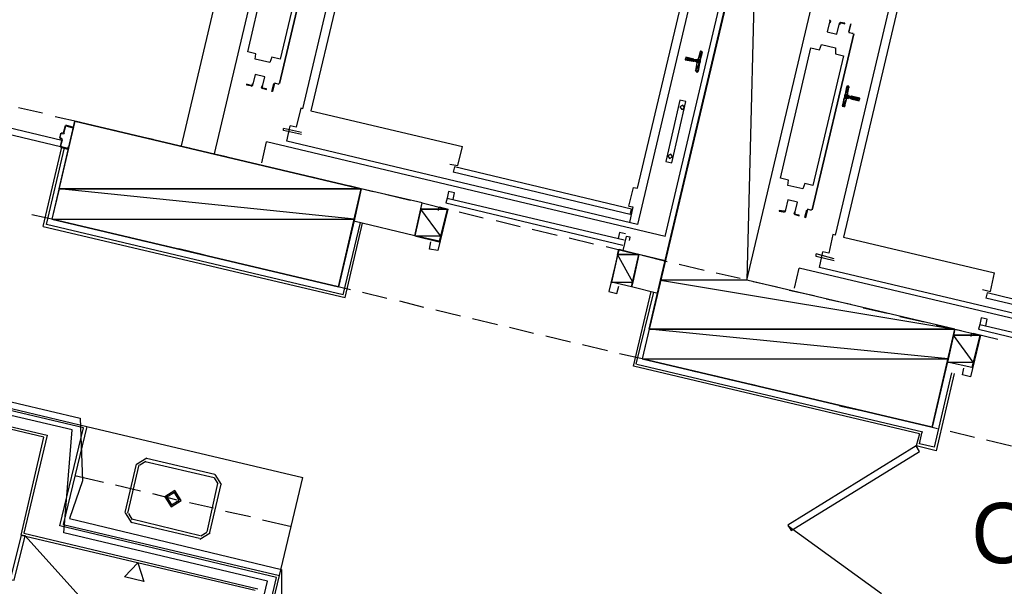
# Model space of a CAD drawing. Header units: feet. Extents: x -79 to 198, y -22 to 181.
# Tile 156 of 256: x 57 to 77, y 107 to 118. Entities that reach past the tile are written whole.
import ezdxf
from ezdxf.enums import TextEntityAlignment as Align

# ---------------------------------------------------------------- set-up
doc = ezdxf.new("R2010")
doc.units = ezdxf.units.FT
for name, color, linetype in [('A-AREA-COMUN', 252, 'CONTINUOUS'), ('A-AREA-UNIDAD', 30, 'CONTINUOUS'), ('A-LINEA', 7, 'CONTINUOUS'), ('A-LINEA-FINA', 9, 'CONTINUOUS'), ('A-MURO-CONCRETO', 8, 'CONTINUOUS'), ('A-NOMBRE-ESPACIO', 2, 'CONTINUOUS')]:
    doc.layers.add(name, color=color, linetype=linetype)

msp = doc.modelspace()

# ---------------------------------------------------------------- linework, layer by layer
at = {"layer": 'A-AREA-COMUN'}
msp.add_lwpolyline([(42.912, 113.4933), (58.32, 109.8489), (58.368, 108.6044), (58.112, 107.8578), (62.32, 106.8444), (62.32, 105.8844)], dxfattribs=at)
at = {"layer": 'A-AREA-UNIDAD'}
msp.add_lwpolyline([(61.408, 103.9289), (62.048, 106.6133), (58, 107.5733), (58.16, 109.6178), (42.8, 113.2089)], dxfattribs=at)
at = {"layer": 'A-LINEA'}
for p, q in [((60.3333, 115.2578), (62.2533, 123.3644)), ((62.9067, 123.2178), (60.9867, 115.0978)), ((62.7467, 115.9911), (64.08, 121.6311)), ((64.24, 121.5911), (62.9067, 115.9511)), ((71.0933, 120.8711), (69.4, 113.6978)), ((62.28, 116.4978), (63.1067, 119.9911)), ((63.1067, 119.9911), (62.28, 116.4978)), ((69.4, 114.4178), (70.7333, 120.0578)), ((69.9467, 113.4578), (71.28, 119.0978)), ((73.3333, 113.4844), (74.6667, 119.1244)), ((74.8267, 119.0844), (73.4933, 113.4444)), ((72.8667, 113.9911), (73.6933, 117.4844)), ((73.6933, 117.4844), (72.8667, 113.9911)), ((73.68, 117.4844), (73.6, 117.5111)), ((73.6, 117.5111), (73.68, 117.4978)), ((73.68, 117.4844), (73.68, 117.4844)), ((70.64, 117.1244), (70.6, 116.9778)), ((70.6779, 117.1239), (70.6542, 117.1104)), ((70.52, 116.9778), (70.52, 116.9778)), ((70.5333, 116.9778), (70.5333, 116.9778)), ((70.5733, 116.9644), (70.5333, 116.9644)), ((70.5733, 116.9111), (70.5467, 116.7511)), ((70.5603, 116.7477), (70.5754, 116.725)), ((62.1867, 116.5111), (62.2667, 116.4844)), ((62.1867, 116.4978), (62.1867, 116.4978)), ((62.2667, 116.4978), (62.2667, 116.4978)), ((62.2667, 116.4978), (62.2667, 116.4978)), ((73.6131, 116.4079), (73.5979, 116.4306)), ((73.5733, 116.2711), (73.6, 116.4178)), ((73.64, 116.2311), (73.6, 116.2444)), ((73.4954, 116.0316), (73.5191, 116.0452)), ((73.52, 116.0578), (73.56, 116.2044)), ((73.5867, 116.2178), (73.6267, 116.2044)), ((73.6267, 116.1911), (73.6267, 116.1911)), ((73.64, 116.1911), (73.64, 116.1911)), ((57.0933, 116.0178), (57.5733, 115.9111)), ((57.8267, 115.8444), (58.3067, 115.7378)), ((62.9067, 115.9511), (65.92, 115.2444)), ((58.0267, 115.6578), (57.9867, 115.5111)), ((58.1733, 115.6311), (58.04, 115.6711)), ((58.04, 115.6578), (58.04, 115.6578)), ((58.5467, 115.6711), (59.04, 115.5644)), ((62.4267, 115.3511), (62.4933, 115.6578)), ((57.9867, 115.5244), (57.9867, 115.5244)), ((57.9887, 115.4983), (58.0128, 115.5132)), ((58.1733, 115.6178), (58.1733, 115.6178)), ((59.28, 115.4978), (59.7733, 115.3911)), ((62.72, 115.5244), (62.36, 115.6044)), ((57.92, 115.4044), (57.9467, 115.4044)), ((57.9467, 115.3911), (57.9467, 115.3911)), ((57.9728, 115.3798), (57.9579, 115.4039)), ((60.0133, 115.3244), (60.4933, 115.2178)), ((61.9333, 114.9244), (62.0267, 115.3378)), ((69.9467, 113.4578), (62.0267, 115.3378)), ((69.4, 113.6978), (62.4267, 115.3511)), ((57.5867, 113.6578), (57.96, 115.2311)), ((57.9333, 115.2311), (58.08, 115.1911)), ((58.08, 115.2044), (58.08, 115.2044)), ((60.7467, 115.1511), (61.2267, 115.0444)), ((61.4667, 114.9778), (61.96, 114.8711)), ((62.2, 114.8178), (62.6933, 114.6978)), ((65.76, 114.8444), (65.7333, 114.7378)), ((69.2533, 113.8978), (65.7333, 114.7378)), ((69.28, 114.0044), (65.76, 114.8444)), ((62.9333, 114.6444), (63.4133, 114.5244)), ((63.6667, 114.4711), (64.1467, 114.3511)), ((65.12, 114.1244), (63.9067, 114.4044)), ((64.3867, 114.2978), (64.88, 114.1778)), ((65.7333, 114.1911), (65.76, 114.3244)), ((64.9733, 113.4711), (65.12, 114.1244)), ((65.12, 114.1244), (65.6133, 114.0044)), ((65.12, 114.1244), (65.6133, 114.0044)), ((65.5867, 114.1244), (69.1067, 113.2844)), ((65.6133, 114.2178), (69.1333, 113.3911)), ((57.36, 113.8978), (57.8533, 113.7911)), ((65.6133, 114.0044), (65.4533, 113.3511)), ((65.8533, 113.9511), (66.3333, 113.8311)), ((69.2267, 114.0578), (69.3067, 114.0444)), ((69.3067, 114.0444), (69.24, 113.7378)), ((69.2533, 113.8978), (69.28, 114.0044)), ((72.8533, 113.9778), (72.7733, 114.0044)), ((72.7733, 114.0044), (72.8533, 113.9911)), ((72.8533, 113.9911), (72.8533, 113.9911)), ((58.0933, 113.7244), (58.5733, 113.6178)), ((63.5467, 112.2978), (63.8933, 113.7378)), ((64.9733, 113.4711), (63.76, 113.7644)), ((66.5867, 113.7778), (67.0667, 113.6578)), ((58.8267, 113.5511), (59.3067, 113.4444)), ((67.3067, 113.6044), (67.8, 113.4844)), ((58.3867, 109.6578), (42.6933, 113.3644)), ((42.76, 113.4044), (58.4533, 109.6844)), ((59.5467, 113.3778), (60.04, 113.2711)), ((64.9733, 113.4711), (65.4533, 113.3511)), ((68.04, 113.4311), (68.52, 113.3111)), ((73.4933, 113.4444), (76.4933, 112.7378)), ((60.28, 113.2178), (60.7733, 113.0978)), ((68.7733, 113.2578), (69.2533, 113.1378)), ((69.0267, 113.2044), (68.88, 112.5511)), ((69.4267, 113.0978), (69.0267, 113.1911)), ((69.28, 112.4578), (69.4267, 113.0978)), ((69.9467, 112.9778), (69.4267, 113.0978)), ((73.3067, 113.0178), (72.9467, 113.1111)), ((73.0133, 112.8444), (73.08, 113.1511)), ((61.0133, 113.0444), (61.4933, 112.9244)), ((69.4933, 113.0844), (69.9867, 112.9644)), ((70.2267, 112.9111), (70.72, 112.7911)), ((61.7467, 112.8711), (62.2267, 112.7511)), ((70.96, 112.7378), (71.44, 112.6311)), ((72.52, 112.4311), (72.6133, 112.8311)), ((80.5333, 110.9644), (72.6133, 112.8311)), ((79.9867, 111.1911), (73.0133, 112.8444)), ((62.4667, 112.6978), (62.96, 112.5778)), ((63.2, 112.5244), (63.6933, 112.4044)), ((69.28, 112.4578), (68.88, 112.5511)), ((71.6933, 112.5644), (72.1733, 112.4578)), ((63.9333, 112.3511), (64.4133, 112.2311)), ((69.8, 112.3244), (69.28, 112.4578)), ((69.32, 110.8844), (69.6667, 112.3644)), ((69.3733, 110.9244), (69.72, 112.3511)), ((72.4133, 112.3911), (72.9067, 112.2844)), ((76.3467, 112.3378), (76.32, 112.2311)), ((79.8667, 111.4978), (76.3467, 112.3378)), ((64.6667, 112.1778), (65.1467, 112.0578)), ((73.1467, 112.2178), (73.64, 112.1111)), ((79.84, 111.4044), (76.32, 112.2311)), ((65.3867, 112.0044), (65.88, 111.8844)), ((73.88, 112.0444), (74.36, 111.9378)), ((66.12, 111.8311), (66.6133, 111.7111)), ((74.6133, 111.8711), (75.0933, 111.7644)), ((76.32, 111.6844), (76.3467, 111.8178)), ((66.8533, 111.6578), (67.3333, 111.5378)), ((75.3333, 111.6978), (75.8267, 111.5911)), ((76.0667, 111.5378), (76.56, 111.4178)), ((76.1733, 111.6178), (79.6933, 110.7778)), ((76.2, 111.7111), (79.72, 110.8844)), ((67.5733, 111.4844), (68.0667, 111.3644)), ((76.2, 111.4978), (76.04, 110.8578)), ((68.3067, 111.3111), (68.8, 111.1911)), ((69.04, 111.1378), (69.52, 111.0311)), ((51.4533, 110.9778), (57.6667, 109.5111)), ((69.7733, 110.9644), (70.2533, 110.8578)), ((57.6, 109.4711), (51.4933, 110.9111)), ((75, 109.5378), (69.32, 110.8844)), ((69.3867, 110.9244), (75.0667, 109.5778)), ((70.4933, 110.7911), (70.9867, 110.6844)), ((75.64, 110.7511), (75.2933, 109.2711)), ((71.2267, 110.6178), (71.72, 110.5111)), ((75.6933, 110.7378), (75.3333, 109.2044)), ((71.96, 110.4444), (72.44, 110.3378)), ((72.6933, 110.2711), (73.1733, 110.1644)), ((73.4133, 110.0978), (73.9067, 109.9911)), ((74.1467, 109.9378), (74.64, 109.8178)), ((57.92, 107.7111), (58.3867, 109.6578)), ((58.4533, 109.6844), (57.9867, 107.7378)), ((58.4533, 109.6844), (62.7467, 108.6711)), ((74.88, 109.7644), (75.36, 109.6444)), ((75.6133, 109.5911), (76.0933, 109.4711)), ((57.1467, 107.5244), (57.6, 109.4711)), ((57.6667, 109.5111), (57.2, 107.5644)), ((75, 109.5378), (74.9333, 109.2978)), ((76.3333, 109.4178), (76.8267, 109.2978)), ((75.3333, 109.2044), (74.9333, 109.2978)), ((59.645, 109.0533), (59.4445, 108.9295)), ((59.6297, 108.9884), (59.5094, 108.9141)), ((59.6133, 108.9911), (60.9867, 108.6711)), ((59.64, 109.0578), (61, 108.7378)), ((59.2133, 107.9778), (59.44, 108.9378)), ((59.2667, 107.9644), (59.4933, 108.9244)), ((58.2133, 108.7111), (58.7867, 108.5778)), ((61.064, 108.5481), (60.9897, 108.6684)), ((61.1289, 108.5327), (61.005, 108.7333)), ((62.28, 106.7244), (62.7467, 108.6711)), ((59.0267, 108.5244), (59.52, 108.4044)), ((61.0533, 108.5511), (60.84, 107.5911)), ((61.12, 108.5378), (60.8933, 107.5778)), ((59.76, 108.3511), (60.24, 108.2311)), ((60.4933, 108.1778), (60.9733, 108.0711)), ((59.2178, 107.9695), (59.3416, 107.7689)), ((59.2827, 107.9541), (59.357, 107.8338)), ((60.7067, 107.5111), (59.3467, 107.8444)), ((61.2133, 108.0044), (61.7067, 107.8978)), ((61.9467, 107.8311), (62.52, 107.6978)), ((62.2267, 106.6844), (57.92, 107.7111)), ((57.9867, 107.7378), (62.28, 106.7244)), ((60.6933, 107.4578), (59.3333, 107.7778)), ((72.3908, 107.7095), (74.2478, 106.3652)), ((57.1467, 107.5244), (61.8, 106.4311)), ((57.1733, 107.4711), (57.1733, 107.4711)), ((57.2, 107.5644), (61.8533, 106.4578)), ((57.2267, 107.5111), (59.0533, 105.4978)), ((60.7016, 107.4489), (60.9022, 107.5727)), ((60.717, 107.5138), (60.8373, 107.5881)), ((61.3467, 103.0044), (62.2267, 106.6844)), ((61.4133, 103.0444), (62.28, 106.7244))]:
    msp.add_line(p, q, dxfattribs=at)
for points in [[(77.6267, 119.7244), (78.0933, 121.6711), (72.3333, 123.0311), (69.4933, 111.0311), (75.2533, 109.6711), (75.7067, 111.6178), (71.5733, 112.5911), (73.4933, 120.7111), (77.6267, 119.7244)], [(61.6533, 117.1244), (62.2533, 119.6978), (62.4267, 119.6578), (62.4667, 119.7644), (62.7467, 119.6978), (62.7467, 119.5911), (62.9067, 119.5511), (62.2933, 116.9778), (62.1333, 117.0178), (62.0933, 116.9111), (61.8, 116.9778), (61.8133, 117.0844), (61.6533, 117.1244)], [(73.2131, 117.7169), (73.1676, 117.5242), (73.3602, 117.4786), (73.4058, 117.6713)], [(73.2131, 117.7169), (73.1676, 117.5242), (73.3602, 117.4786), (73.4058, 117.6713)], [(73.2173, 117.7142), (73.2264, 117.7343), (73.2115, 117.7505)], [(73.2243, 117.7028), (73.2396, 117.7364), (73.2147, 117.7635)], [(73.4407, 117.7103), (73.4063, 117.6972), (73.4049, 117.6604)], [(73.4377, 117.6973), (73.4171, 117.6895), (73.4162, 117.6674)], [(73.4267, 117.7111), (73.52, 117.6844), (73.52, 117.6978), (73.4267, 117.7111)], [(73.6, 117.5244), (73.64, 117.6844), (73.6, 117.5244), (73.6, 117.5244)], [(72.24, 114.6178), (72.84, 117.2044), (73.0133, 117.1644), (73.0533, 117.2711), (73.3333, 117.2044), (73.3333, 117.0844), (73.4933, 117.0444), (72.88, 114.4711), (72.72, 114.5111), (72.68, 114.4044), (72.3867, 114.4711), (72.4, 114.5778), (72.24, 114.6178)], [(70.52, 116.9778), (70.36, 117.0178), (70.3467, 116.9644), (70.5067, 116.9378)], [(70.5733, 116.7244), (70.5867, 116.7244), (70.68, 117.1244), (70.6667, 117.1378)], [(70.56, 116.9244), (70.52, 116.9378), (70.52, 116.9378)], [(70.5861, 116.8998), (70.5837, 116.915), (70.5713, 116.9239)], [(70.5754, 116.9516), (70.5905, 116.9541), (70.5995, 116.9665)], [(61.9469, 116.4387), (61.9924, 116.6313), (61.7998, 116.6769), (61.7542, 116.4843)], [(61.9469, 116.4387), (61.9924, 116.6313), (61.7998, 116.6769), (61.7542, 116.4843)], [(61.72, 116.4578), (61.6267, 116.4844), (61.6267, 116.4711), (61.7067, 116.4578)], [(61.7193, 116.4453), (61.7537, 116.4583), (61.7551, 116.4951)], [(61.7223, 116.4583), (61.7429, 116.4661), (61.7438, 116.4882)], [(61.9357, 116.4527), (61.9204, 116.4192), (61.9453, 116.3921)], [(61.9427, 116.4414), (61.9336, 116.4213), (61.9485, 116.405)], [(62.2667, 116.4844), (62.1867, 116.4978), (62.1467, 116.3378), (62.1333, 116.3378), (62.1733, 116.4978)], [(73.5867, 116.4444), (73.5733, 116.4444), (73.4667, 116.0444), (73.4933, 116.0444)], [(61.9467, 116.4044), (62.0267, 116.3778), (62.0267, 116.3911), (61.9467, 116.4044)], [(73.5872, 116.2691), (73.5896, 116.2539), (73.6021, 116.245)], [(73.64, 116.1911), (73.8, 116.1511), (73.8133, 116.2044), (73.6533, 116.2444), (73.64, 116.2444), (73.64, 116.2444)], [(55.0133, 115.9378), (57.9333, 115.2444), (57.96, 115.3644), (55.04, 116.0578), (55.0133, 115.9378)], [(69.96, 114.9511), (70.08, 114.9244), (70.36, 116.1378), (70.24, 116.1644), (69.96, 114.9511)], [(70.2759, 115.979), (70.3321, 116.0137), (70.2974, 116.0699), (70.2413, 116.0352), (70.2759, 115.979)], [(73.5979, 116.2039), (73.5828, 116.2015), (73.5739, 116.189)], [(62.7467, 115.9911), (62.7067, 116.0044), (62.6133, 115.6311), (62.4933, 115.6578)], [(57.76, 113.8044), (63.4533, 112.4578), (63.9067, 114.4044), (58.2133, 115.7511), (57.76, 113.8044)], [(58, 115.5111), (58.04, 115.6578), (58.1733, 115.6178), (58.1733, 115.6044), (58.1867, 115.5911), (58.1867, 115.6178)], [(57.9333, 115.5111), (57.92, 115.4178), (57.92, 115.4178)], [(57.96, 115.4044), (57.92, 115.4178), (57.9467, 115.5111), (57.9733, 115.4978)], [(57.9733, 115.5111), (57.9467, 115.5111), (57.9467, 115.5111)], [(62.72, 115.4844), (62.36, 115.5644), (62.36, 115.6044)], [(57.96, 115.3911), (57.9333, 115.2444), (57.9333, 115.2444)], [(58.0933, 115.2044), (58.0933, 115.2311), (58.08, 115.2311), (58.08, 115.2044), (57.9333, 115.2444), (57.9733, 115.3778)], [(63.5467, 112.2978), (57.6533, 113.6978), (58.0133, 115.2178)], [(65.6667, 114.8978), (65.8267, 114.8711), (65.92, 115.2444)], [(70.0359, 115.0057), (70.0921, 115.0404), (70.0574, 115.0965), (70.0013, 115.0619), (70.0359, 115.0057)], [(65.76, 114.3244), (65.64, 114.3511), (65.6133, 114.2178), (65.5867, 114.1244)], [(69.2267, 114.0578), (69.32, 114.4311), (69.4, 114.4178)], [(72.5336, 113.9454), (72.5791, 114.138), (72.3865, 114.1836), (72.3408, 113.991)], [(72.5336, 113.9454), (72.5791, 114.138), (72.3865, 114.1836), (72.3408, 113.991)], [(65.44, 113.9778), (65.4533, 114.0444), (65.6267, 114.0044), (65.4267, 113.1778), (65.2667, 113.2044), (65.2933, 113.3511)], [(72.3067, 113.9644), (72.2133, 113.9778), (72.2133, 113.9644), (72.2933, 113.9511)], [(72.306, 113.9386), (72.3404, 113.9517), (72.3418, 113.9885)], [(72.3089, 113.9516), (72.3296, 113.9594), (72.3304, 113.9815)], [(72.5223, 113.9461), (72.5071, 113.9125), (72.532, 113.8854)], [(72.5294, 113.9347), (72.5203, 113.9146), (72.5352, 113.8984)], [(72.5333, 113.8978), (72.6133, 113.8711), (72.6133, 113.8844), (72.5333, 113.8978)], [(72.7733, 113.9911), (72.7733, 113.9911), (72.7333, 113.8311), (72.72, 113.8444), (72.76, 113.9911)], [(57.5867, 113.6578), (63.5867, 112.2444), (63.9333, 113.7244)], [(69.16, 113.5111), (69.04, 113.5378), (69.0133, 113.4178)], [(73.3333, 113.4844), (73.28, 113.4978), (73.2, 113.1244), (73.08, 113.1511)], [(69.24, 113.3778), (69.2533, 113.4444), (69.1733, 113.4578), (69.1067, 113.1778), (69.0267, 113.1911), (68.8267, 112.3644), (68.9867, 112.3244), (69.0267, 112.4711)], [(73.3067, 112.9778), (72.9467, 113.0578), (72.9467, 113.1111)], [(76.2533, 112.4044), (76.4133, 112.3644), (76.4933, 112.7378)], [(76.3467, 111.8178), (76.2267, 111.8444), (76.2, 111.7111), (76.1733, 111.6178)], [(76.04, 110.8578), (75.56, 110.9644), (75.7067, 111.6178), (76.2, 111.4978)], [(76.0267, 111.4711), (76.04, 111.5378), (76.2133, 111.4978), (76.0133, 110.6711), (75.8533, 110.7111), (75.88, 110.8444)], [(75.2933, 109.2711), (75, 109.3378), (75.0533, 109.5778)], [(74.9333, 109.2978), (72.3867, 107.7244), (72.4533, 107.6178), (75, 109.1911), (74.9333, 109.2978)], [(60.3289, 108.2127), (60.205, 108.4133), (60.0045, 108.2895), (60.1283, 108.0889), (60.3289, 108.2127)], [(60.2899, 108.2219), (60.1958, 108.3744), (60.0434, 108.2803), (60.1375, 108.1278), (60.2899, 108.2219)], [(57.0133, 106.6311), (57.2267, 107.5111), (57.1467, 107.5244), (56.9333, 106.6444), (57.0133, 106.6311)]]:
    msp.add_lwpolyline(points, dxfattribs=at)
at = {"layer": 'A-LINEA-FINA'}
for p, q in [((70.52, 116.9778), (70.36, 117.0178)), ((70.52, 116.9778), (70.36, 117.0178)), ((70.68, 117.1111), (70.64, 117.1244)), ((70.68, 117.1244), (70.64, 117.1244)), ((70.68, 117.1244), (70.6533, 117.1378)), ((70.5067, 116.9378), (70.3467, 116.9778)), ((70.52, 116.9378), (70.3467, 116.9778)), ((70.5067, 116.9378), (70.3467, 116.9644)), ((70.52, 116.9778), (70.36, 117.0044)), ((70.6267, 116.8978), (70.5733, 116.9111)), ((70.6267, 116.8978), (70.5733, 116.9111)), ((70.64, 116.9644), (70.6, 116.9778)), ((70.5867, 116.7244), (70.56, 116.7378)), ((70.5867, 116.7244), (70.56, 116.7378)), ((70.5867, 116.7378), (70.56, 116.7378)), ((70.5867, 116.7244), (70.5733, 116.7244)), ((73.56, 116.4444), (73.6, 116.4444)), ((73.56, 116.4444), (73.6, 116.4311)), ((73.56, 116.4311), (73.6, 116.4311)), ((73.56, 116.4311), (73.6, 116.4178)), ((73.5733, 116.4444), (73.5867, 116.4444)), ((73.52, 116.2711), (73.5733, 116.2578)), ((73.52, 116.2711), (73.5733, 116.2578)), ((73.52, 116.2578), (73.5867, 116.2444)), ((73.52, 116.2311), (73.5867, 116.2178)), ((73.5333, 116.2844), (73.5733, 116.2711)), ((73.64, 116.2444), (73.8133, 116.2044)), ((73.64, 116.2311), (73.8133, 116.2044)), ((73.64, 116.2311), (73.8133, 116.1911)), ((73.4667, 116.0444), (73.5067, 116.0444)), ((73.4667, 116.0444), (73.4933, 116.0444)), ((73.48, 116.0578), (73.52, 116.0444)), ((73.48, 116.0578), (73.5067, 116.0444)), ((73.5067, 116.2178), (73.56, 116.2044)), ((73.64, 116.2044), (73.8, 116.1644)), ((73.64, 116.1911), (73.8, 116.1644))]:
    msp.add_line(p, q, dxfattribs=at)
for points in [[(70.36, 117.0044), (70.52, 116.9778), (70.36, 117.0178), (70.36, 117.0044)], [(70.36, 117.0178), (70.52, 116.9778), (70.52, 116.9778), (70.36, 117.0178), (70.36, 117.0178)], [(70.36, 117.0178), (70.52, 116.9778), (70.52, 116.9778), (70.36, 117.0178)], [(70.52, 116.9778), (70.52, 116.9778), (70.36, 117.0178), (70.52, 116.9778), (70.52, 116.9778)], [(70.36, 117.0178), (70.52, 116.9778), (70.52, 116.9778), (70.36, 117.0178)], [(70.52, 116.9778), (70.52, 116.9778), (70.36, 117.0178), (70.52, 116.9778)], [(70.36, 117.0178), (70.52, 116.9778), (70.52, 116.9778), (70.36, 117.0178), (70.36, 117.0178)], [(70.36, 117.0178), (70.52, 116.9778), (70.52, 116.9778), (70.36, 117.0178)], [(70.52, 116.9778), (70.52, 116.9778), (70.36, 117.0178), (70.52, 116.9778), (70.52, 116.9778)], [(70.36, 117.0178), (70.52, 116.9778), (70.52, 116.9778), (70.36, 117.0178)], [(70.52, 116.9778), (70.52, 116.9778), (70.36, 117.0178), (70.52, 116.9778), (70.52, 116.9778)], [(70.6, 116.9778), (70.68, 117.1111), (70.64, 117.1244), (70.6, 116.9778)], [(70.64, 116.9644), (70.6, 116.9778), (70.68, 117.1111), (70.64, 116.9644)], [(70.64, 117.1244), (70.68, 117.1244), (70.64, 117.1378), (70.64, 117.1244)], [(70.68, 117.1244), (70.64, 117.1378), (70.6533, 117.1378), (70.68, 117.1244), (70.68, 117.1244)], [(70.64, 117.1378), (70.68, 117.1244), (70.68, 117.1244), (70.64, 117.1378)], [(70.64, 117.1244), (70.68, 117.1111), (70.68, 117.1111), (70.64, 117.1244), (70.64, 117.1244)], [(70.68, 117.1244), (70.68, 117.1244), (70.64, 117.1244), (70.68, 117.1244)], [(70.68, 117.1244), (70.64, 117.1244), (70.68, 117.1111), (70.68, 117.1244), (70.68, 117.1244)], [(70.68, 117.1244), (70.68, 117.1244), (70.6533, 117.1378), (70.68, 117.1244)], [(70.6533, 117.1378), (70.68, 117.1244), (70.68, 117.1244), (70.6533, 117.1378)], [(70.68, 117.1244), (70.68, 117.1244), (70.6533, 117.1378), (70.68, 117.1244)], [(70.68, 117.1244), (70.6533, 117.1378), (70.6667, 117.1378), (70.68, 117.1244), (70.68, 117.1244)], [(70.6533, 117.1378), (70.68, 117.1244), (70.68, 117.1244), (70.6533, 117.1378)], [(70.68, 117.1244), (70.68, 117.1244), (70.6667, 117.1378), (70.68, 117.1244)], [(70.68, 117.1244), (70.6667, 117.1378), (70.68, 117.1244), (70.68, 117.1244), (70.68, 117.1244)], [(70.3467, 116.9778), (70.64, 116.9378), (70.36, 117.0044), (70.3467, 116.9778), (70.3467, 116.9778)], [(70.3467, 116.9644), (70.5067, 116.9378), (70.3467, 116.9778), (70.3467, 116.9644), (70.3467, 116.9644)], [(70.3467, 116.9778), (70.5067, 116.9378), (70.5067, 116.9378), (70.3467, 116.9778)], [(70.5067, 116.9378), (70.5067, 116.9378), (70.3467, 116.9778), (70.5067, 116.9378)], [(70.3467, 116.9778), (70.5067, 116.9378), (70.5067, 116.9378), (70.3467, 116.9778), (70.3467, 116.9778)], [(70.3467, 116.9778), (70.5067, 116.9378), (70.5067, 116.9378), (70.3467, 116.9778)], [(70.5067, 116.9378), (70.5067, 116.9378), (70.3467, 116.9778), (70.5067, 116.9378), (70.5067, 116.9378)], [(70.3467, 116.9778), (70.52, 116.9378), (70.52, 116.9378), (70.3467, 116.9778)], [(70.52, 116.9378), (70.52, 116.9378), (70.3467, 116.9778), (70.52, 116.9378)], [(70.52, 116.9378), (70.3467, 116.9778), (70.5067, 116.9378), (70.52, 116.9378), (70.52, 116.9378)], [(70.3467, 116.9778), (70.52, 116.9378), (70.52, 116.9378), (70.3467, 116.9778)], [(70.52, 116.9378), (70.52, 116.9378), (70.3467, 116.9778), (70.52, 116.9378), (70.52, 116.9378)], [(70.3467, 116.9778), (70.52, 116.9378), (70.52, 116.9378), (70.3467, 116.9778)], [(70.52, 116.9378), (70.52, 116.9378), (70.3467, 116.9778), (70.52, 116.9378), (70.52, 116.9378)], [(70.3467, 116.9778), (70.52, 116.9378), (70.52, 116.9378), (70.3467, 116.9778)], [(70.52, 116.9378), (70.52, 116.9378), (70.3467, 116.9778), (70.52, 116.9378), (70.52, 116.9378)], [(70.64, 116.9111), (70.3467, 116.9778), (70.64, 116.9378), (70.64, 116.9111)], [(70.52, 116.9644), (70.52, 116.9644), (70.36, 117.0044), (70.52, 116.9644)], [(70.52, 116.9644), (70.36, 117.0044), (70.5333, 116.9644), (70.52, 116.9644), (70.52, 116.9644)], [(70.52, 116.9778), (70.52, 116.9778), (70.36, 117.0044), (70.52, 116.9778)], [(70.52, 116.9778), (70.36, 117.0044), (70.52, 116.9644), (70.52, 116.9778), (70.52, 116.9778)], [(70.5467, 116.7511), (70.6267, 116.8978), (70.5733, 116.9111), (70.5467, 116.7511)], [(70.6, 116.7378), (70.5467, 116.7511), (70.6267, 116.8978), (70.6, 116.7378)], [(70.5733, 116.9244), (70.64, 116.9111), (70.56, 116.9244), (70.5733, 116.9244), (70.5733, 116.9244)], [(70.56, 116.9244), (70.64, 116.9111), (70.64, 116.9111), (70.56, 116.9244)], [(70.64, 116.9111), (70.64, 116.9111), (70.56, 116.9244), (70.64, 116.9111), (70.64, 116.9111)], [(70.5733, 116.9644), (70.64, 116.9378), (70.64, 116.9378), (70.5733, 116.9644)], [(70.64, 116.9378), (70.64, 116.9378), (70.5733, 116.9644), (70.64, 116.9378), (70.64, 116.9378)], [(70.5733, 116.9644), (70.64, 116.9378), (70.64, 116.9378), (70.5733, 116.9644)], [(70.64, 116.9378), (70.64, 116.9378), (70.5733, 116.9644), (70.64, 116.9378), (70.64, 116.9378)], [(70.64, 116.9378), (70.5733, 116.9644), (70.64, 116.9511), (70.64, 116.9378)], [(70.5733, 116.9644), (70.64, 116.9511), (70.5867, 116.9644), (70.5733, 116.9644), (70.5733, 116.9644)], [(70.5733, 116.9111), (70.6267, 116.9111), (70.5733, 116.9244), (70.5733, 116.9111), (70.5733, 116.9111)], [(70.5733, 116.9244), (70.6267, 116.9111), (70.6267, 116.9111), (70.5733, 116.9244)], [(70.6267, 116.9111), (70.6267, 116.9111), (70.5733, 116.9244), (70.6267, 116.9111), (70.6267, 116.9111)], [(70.5733, 116.9244), (70.6267, 116.9111), (70.6267, 116.9111), (70.5733, 116.9244)], [(70.6267, 116.9111), (70.6267, 116.9111), (70.5733, 116.9244), (70.6267, 116.9111), (70.6267, 116.9111)], [(70.5733, 116.9244), (70.6267, 116.9111), (70.6267, 116.9111), (70.5733, 116.9244)], [(70.6267, 116.9111), (70.6267, 116.9111), (70.5733, 116.9244), (70.6267, 116.9111), (70.6267, 116.9111)], [(70.6267, 116.9111), (70.5733, 116.9244), (70.64, 116.9111), (70.6267, 116.9111)], [(70.5733, 116.9111), (70.6267, 116.8978), (70.6267, 116.8978), (70.5733, 116.9111)], [(70.6267, 116.8978), (70.6267, 116.8978), (70.5733, 116.9111), (70.6267, 116.8978)], [(70.5733, 116.9111), (70.6267, 116.8978), (70.6267, 116.8978), (70.5733, 116.9111)], [(70.6267, 116.8978), (70.6267, 116.8978), (70.5733, 116.9111), (70.6267, 116.8978), (70.6267, 116.8978)], [(70.6267, 116.8978), (70.5733, 116.9111), (70.6267, 116.9111), (70.6267, 116.8978)], [(70.5867, 116.9644), (70.64, 116.9644), (70.6, 116.9778), (70.5867, 116.9644)], [(70.5867, 116.9644), (70.64, 116.9511), (70.64, 116.9511), (70.5867, 116.9644)], [(70.64, 116.9511), (70.64, 116.9511), (70.5867, 116.9644), (70.64, 116.9511), (70.64, 116.9511)], [(70.5867, 116.9644), (70.64, 116.9511), (70.64, 116.9511), (70.5867, 116.9644)], [(70.64, 116.9511), (70.64, 116.9511), (70.5867, 116.9644), (70.64, 116.9511), (70.64, 116.9511)], [(70.5867, 116.9644), (70.64, 116.9511), (70.64, 116.9511), (70.5867, 116.9644)], [(70.64, 116.9511), (70.64, 116.9511), (70.5867, 116.9644), (70.64, 116.9511), (70.64, 116.9511)], [(70.5867, 116.9644), (70.64, 116.9511), (70.64, 116.9511), (70.5867, 116.9644)], [(70.64, 116.9511), (70.64, 116.9511), (70.5867, 116.9644), (70.64, 116.9511), (70.64, 116.9511)], [(70.64, 116.9511), (70.5867, 116.9644), (70.64, 116.9644), (70.64, 116.9511)], [(70.6, 116.9778), (70.64, 116.9644), (70.64, 116.9644), (70.6, 116.9778), (70.6, 116.9778)], [(70.5867, 116.7378), (70.56, 116.7511), (70.5467, 116.7511), (70.5867, 116.7378), (70.5867, 116.7378)], [(70.6, 116.7378), (70.6, 116.7378), (70.5467, 116.7511), (70.6, 116.7378)], [(70.6, 116.7378), (70.5467, 116.7511), (70.5867, 116.7378), (70.6, 116.7378), (70.6, 116.7378)], [(70.56, 116.7378), (70.5867, 116.7378), (70.56, 116.7511), (70.56, 116.7378)], [(70.56, 116.7511), (70.5867, 116.7378), (70.5867, 116.7378), (70.56, 116.7511), (70.56, 116.7511)], [(70.5733, 116.7244), (70.5867, 116.7244), (70.56, 116.7378), (70.5733, 116.7244)], [(70.56, 116.7378), (70.5867, 116.7244), (70.5867, 116.7244), (70.56, 116.7378)], [(70.5867, 116.7244), (70.5867, 116.7244), (70.56, 116.7378), (70.5867, 116.7244)], [(70.56, 116.7378), (70.5867, 116.7244), (70.5867, 116.7244), (70.56, 116.7378)], [(70.5867, 116.7244), (70.5867, 116.7244), (70.56, 116.7378), (70.5867, 116.7244), (70.5867, 116.7244)], [(70.5867, 116.7378), (70.5867, 116.7378), (70.56, 116.7378), (70.5867, 116.7378)], [(70.5867, 116.7378), (70.56, 116.7378), (70.5867, 116.7244), (70.5867, 116.7378), (70.5867, 116.7378)], [(73.56, 116.4311), (73.6, 116.4178), (73.5333, 116.2844), (73.56, 116.4311)], [(73.56, 116.4444), (73.56, 116.4444), (73.6, 116.4444), (73.56, 116.4444)], [(73.56, 116.4444), (73.6, 116.4444), (73.5733, 116.4444), (73.56, 116.4444), (73.56, 116.4444)], [(73.6, 116.4444), (73.56, 116.4444), (73.6, 116.4311), (73.6, 116.4444)], [(73.6, 116.4311), (73.56, 116.4444), (73.56, 116.4444), (73.6, 116.4311), (73.6, 116.4311)], [(73.56, 116.4311), (73.6, 116.4311), (73.56, 116.4444), (73.56, 116.4311), (73.56, 116.4311)], [(73.56, 116.4311), (73.56, 116.4311), (73.6, 116.4311), (73.56, 116.4311)], [(73.6, 116.4311), (73.56, 116.4311), (73.6, 116.4178), (73.6, 116.4311)], [(73.6, 116.4178), (73.56, 116.4311), (73.56, 116.4311), (73.6, 116.4178), (73.6, 116.4178)], [(73.5867, 116.4444), (73.5733, 116.4444), (73.5733, 116.4444), (73.5867, 116.4444)], [(73.5733, 116.4444), (73.5733, 116.4444), (73.5867, 116.4444), (73.5733, 116.4444)], [(73.5733, 116.4444), (73.5867, 116.4444), (73.6, 116.4444), (73.5733, 116.4444), (73.5733, 116.4444)], [(73.5333, 116.2844), (73.5733, 116.2711), (73.52, 116.2711), (73.5333, 116.2844)], [(73.5733, 116.2711), (73.52, 116.2711), (73.5733, 116.2578), (73.5733, 116.2711)], [(73.5733, 116.2578), (73.52, 116.2711), (73.52, 116.2711), (73.5733, 116.2578), (73.5733, 116.2578)], [(73.5733, 116.2578), (73.52, 116.2711), (73.5867, 116.2578), (73.5733, 116.2578), (73.5733, 116.2578)], [(73.5867, 116.2578), (73.52, 116.2711), (73.52, 116.2711), (73.5867, 116.2578)], [(73.52, 116.2711), (73.52, 116.2711), (73.5867, 116.2578), (73.52, 116.2711), (73.52, 116.2711)], [(73.52, 116.2711), (73.5867, 116.2578), (73.52, 116.2578), (73.52, 116.2711)], [(73.5867, 116.2578), (73.52, 116.2578), (73.5867, 116.2444), (73.5867, 116.2578), (73.5867, 116.2578)], [(73.5867, 116.2444), (73.52, 116.2578), (73.52, 116.2578), (73.5867, 116.2444)], [(73.52, 116.2578), (73.52, 116.2578), (73.5867, 116.2444), (73.52, 116.2578), (73.52, 116.2578)], [(73.5867, 116.2444), (73.52, 116.2578), (73.52, 116.2578), (73.5867, 116.2444)], [(73.52, 116.2578), (73.52, 116.2578), (73.5867, 116.2444), (73.52, 116.2578), (73.52, 116.2578)], [(73.5867, 116.2444), (73.52, 116.2578), (73.6, 116.2444), (73.5867, 116.2444), (73.5867, 116.2444)], [(73.52, 116.2578), (73.8133, 116.1911), (73.52, 116.2311), (73.52, 116.2578)], [(73.8133, 116.1911), (73.52, 116.2311), (73.8, 116.1644), (73.8133, 116.1911), (73.8133, 116.1911)], [(73.5867, 116.2178), (73.52, 116.2311), (73.52, 116.2311), (73.5867, 116.2178)], [(73.52, 116.2311), (73.52, 116.2311), (73.5867, 116.2178), (73.52, 116.2311), (73.52, 116.2311)], [(73.5867, 116.2178), (73.52, 116.2311), (73.5733, 116.2178), (73.5867, 116.2178), (73.5867, 116.2178)], [(73.5733, 116.2178), (73.52, 116.2311), (73.52, 116.2311), (73.5733, 116.2178)], [(73.52, 116.2311), (73.52, 116.2311), (73.5733, 116.2178), (73.52, 116.2311), (73.52, 116.2311)], [(73.5733, 116.2178), (73.52, 116.2311), (73.52, 116.2311), (73.5733, 116.2178)], [(73.52, 116.2311), (73.52, 116.2311), (73.5733, 116.2178), (73.52, 116.2311), (73.52, 116.2311)], [(73.52, 116.2311), (73.5733, 116.2178), (73.52, 116.2178), (73.52, 116.2311)], [(73.6, 116.4178), (73.5333, 116.2844), (73.5733, 116.2711), (73.6, 116.4178)], [(73.5733, 116.2711), (73.5333, 116.2844), (73.5333, 116.2844), (73.5733, 116.2711), (73.5733, 116.2711)], [(73.64, 116.2444), (73.64, 116.2444), (73.8133, 116.2044), (73.64, 116.2444)], [(73.64, 116.2444), (73.8133, 116.2044), (73.6533, 116.2444), (73.64, 116.2444), (73.64, 116.2444)], [(73.8133, 116.2044), (73.64, 116.2444), (73.64, 116.2444), (73.8133, 116.2044)], [(73.64, 116.2444), (73.64, 116.2444), (73.8133, 116.2044), (73.64, 116.2444)], [(73.8133, 116.2044), (73.64, 116.2444), (73.64, 116.2444), (73.8133, 116.2044), (73.8133, 116.2044)], [(73.64, 116.2311), (73.8133, 116.2044), (73.64, 116.2444), (73.64, 116.2311), (73.64, 116.2311)], [(73.64, 116.2311), (73.64, 116.2311), (73.8133, 116.2044), (73.64, 116.2311)], [(73.8133, 116.2044), (73.64, 116.2311), (73.8133, 116.1911), (73.8133, 116.2044)], [(73.8133, 116.1911), (73.64, 116.2311), (73.64, 116.2311), (73.8133, 116.1911), (73.8133, 116.1911)], [(73.8133, 116.1911), (73.64, 116.2311), (73.64, 116.2311), (73.8133, 116.1911)], [(73.64, 116.2311), (73.64, 116.2311), (73.8133, 116.1911), (73.64, 116.2311), (73.64, 116.2311)], [(73.8133, 116.1911), (73.64, 116.2311), (73.64, 116.2311), (73.8133, 116.1911)], [(73.64, 116.2311), (73.64, 116.2311), (73.8133, 116.1911), (73.64, 116.2311), (73.64, 116.2311)], [(73.8133, 116.1911), (73.64, 116.2311), (73.64, 116.2311), (73.8133, 116.1911)], [(73.64, 116.2311), (73.64, 116.2311), (73.8133, 116.1911), (73.64, 116.2311), (73.64, 116.2311)], [(73.4667, 116.0444), (73.5067, 116.0444), (73.48, 116.0578), (73.4667, 116.0444), (73.4667, 116.0444)], [(73.4933, 116.0444), (73.4667, 116.0444), (73.5067, 116.0444), (73.4933, 116.0444)], [(73.5067, 116.0444), (73.4667, 116.0444), (73.4667, 116.0444), (73.5067, 116.0444)], [(73.4667, 116.0444), (73.4667, 116.0444), (73.5067, 116.0444), (73.4667, 116.0444)], [(73.5067, 116.0444), (73.4667, 116.0444), (73.4667, 116.0444), (73.5067, 116.0444)], [(73.4667, 116.0444), (73.4667, 116.0444), (73.4933, 116.0444), (73.4667, 116.0444)], [(73.4933, 116.0444), (73.4667, 116.0444), (73.4667, 116.0444), (73.4933, 116.0444)], [(73.4667, 116.0444), (73.4667, 116.0444), (73.4933, 116.0444), (73.4667, 116.0444), (73.4667, 116.0444)], [(73.5067, 116.2044), (73.56, 116.2044), (73.48, 116.0578), (73.5067, 116.2044)], [(73.56, 116.2044), (73.48, 116.0578), (73.52, 116.0578), (73.56, 116.2044)], [(73.48, 116.0578), (73.52, 116.0578), (73.52, 116.0444), (73.48, 116.0578), (73.48, 116.0578)], [(73.52, 116.0578), (73.48, 116.0578), (73.48, 116.0578), (73.52, 116.0578), (73.52, 116.0578)], [(73.52, 116.0444), (73.48, 116.0578), (73.5067, 116.0444), (73.52, 116.0444)], [(73.5067, 116.0444), (73.48, 116.0578), (73.48, 116.0578), (73.5067, 116.0444), (73.5067, 116.0444)], [(73.52, 116.2178), (73.5733, 116.2044), (73.5067, 116.2178), (73.52, 116.2178)], [(73.5733, 116.2044), (73.5067, 116.2178), (73.56, 116.2044), (73.5733, 116.2044)], [(73.56, 116.2044), (73.5067, 116.2178), (73.5067, 116.2178), (73.56, 116.2044), (73.56, 116.2044)], [(73.5067, 116.2044), (73.56, 116.2044), (73.5067, 116.2178), (73.5067, 116.2044), (73.5067, 116.2044)], [(73.5067, 116.2044), (73.5067, 116.2044), (73.56, 116.2044), (73.5067, 116.2044)], [(73.5733, 116.2178), (73.52, 116.2178), (73.5733, 116.2044), (73.5733, 116.2178), (73.5733, 116.2178)], [(73.5733, 116.2044), (73.52, 116.2178), (73.52, 116.2178), (73.5733, 116.2044)], [(73.52, 116.2178), (73.52, 116.2178), (73.5733, 116.2044), (73.52, 116.2178), (73.52, 116.2178)], [(73.8, 116.1644), (73.6267, 116.2044), (73.6267, 116.2044), (73.8, 116.1644)], [(73.6267, 116.2044), (73.6267, 116.2044), (73.8, 116.1644), (73.6267, 116.2044), (73.6267, 116.2044)], [(73.8, 116.1644), (73.6267, 116.2044), (73.6267, 116.2044), (73.8, 116.1644)], [(73.6267, 116.2044), (73.6267, 116.2044), (73.8, 116.1644), (73.6267, 116.2044), (73.6267, 116.2044)], [(73.64, 116.2044), (73.8, 116.1644), (73.6267, 116.2044), (73.64, 116.2044), (73.64, 116.2044)], [(73.8, 116.1644), (73.64, 116.2044), (73.64, 116.2044), (73.8, 116.1644)], [(73.64, 116.2044), (73.64, 116.2044), (73.8, 116.1644), (73.64, 116.2044)], [(73.8, 116.1644), (73.64, 116.2044), (73.64, 116.2044), (73.8, 116.1644)], [(73.64, 116.2044), (73.64, 116.2044), (73.8, 116.1644), (73.64, 116.2044), (73.64, 116.2044)], [(73.64, 116.1911), (73.8, 116.1644), (73.64, 116.2044), (73.64, 116.1911), (73.64, 116.1911)], [(73.64, 116.1911), (73.64, 116.1911), (73.8, 116.1644), (73.64, 116.1911)], [(73.8, 116.1644), (73.64, 116.1911), (73.8, 116.1511), (73.8, 116.1644), (73.8, 116.1644)], [(73.8, 116.1511), (73.64, 116.1911), (73.64, 116.1911), (73.8, 116.1511)], [(73.64, 116.1911), (73.64, 116.1911), (73.8, 116.1511), (73.64, 116.1911), (73.64, 116.1911)], [(73.8, 116.1511), (73.64, 116.1911), (73.64, 116.1911), (73.8, 116.1511)], [(73.64, 116.1911), (73.64, 116.1911), (73.8, 116.1511), (73.64, 116.1911), (73.64, 116.1911)], [(59.5867, 106.6044), (59.2, 106.6978), (59.4667, 106.9778), (59.5867, 106.6044), (59.5867, 106.6044)]]:
    msp.add_lwpolyline(points, dxfattribs=at)
at = {"layer": 'A-MURO-CONCRETO'}
for points in [[(71.7733, 120.7111), (71.5733, 112.5911), (69.8533, 112.5911), (71.7733, 120.7111), (71.7733, 120.7111)], [(73.4933, 120.7111), (71.7733, 120.7111), (71.5733, 112.5911), (73.4933, 120.7111)], [(58.2133, 115.7511), (63.9067, 114.4044), (57.9067, 114.4044), (58.2133, 115.7511), (58.2133, 115.7511)], [(57.9067, 114.4044), (57.76, 113.8044), (63.7733, 113.8044), (57.9067, 114.4044)], [(57.9067, 114.4044), (63.9067, 114.4044), (63.7733, 113.8044), (57.9067, 114.4044), (57.9067, 114.4044)], [(65.12, 114.1244), (65.6133, 114.0044), (65.0933, 114.0044), (65.12, 114.1244), (65.12, 114.1244)], [(65.0933, 114.0044), (64.9733, 113.4711), (65.48, 113.4711), (65.0933, 114.0044)], [(65.0933, 114.0044), (65.6133, 114.0044), (65.48, 113.4711), (65.0933, 114.0044), (65.0933, 114.0044)], [(57.76, 113.8044), (63.7733, 113.8044), (63.4533, 112.4578), (57.76, 113.8044), (57.76, 113.8044)], [(64.9733, 113.4711), (65.48, 113.4711), (65.4533, 113.3644), (64.9733, 113.4711), (64.9733, 113.4711)], [(69, 113.0978), (68.88, 112.5511), (69.3067, 112.5511), (69, 113.0978)], [(69.0267, 113.2044), (69.4267, 113.0978), (69, 113.0978), (69.0267, 113.2044), (69.0267, 113.2044)], [(69, 113.0978), (69.4267, 113.0978), (69.3067, 112.5511), (69, 113.0978), (69, 113.0978)], [(68.88, 112.5511), (69.3067, 112.5511), (69.28, 112.4578), (68.88, 112.5511), (68.88, 112.5511)], [(69.8533, 112.5911), (75.7067, 111.6178), (69.6267, 111.6178), (69.8533, 112.5911), (69.8533, 112.5911)], [(71.5733, 112.5911), (69.8533, 112.5911), (75.7067, 111.6178), (71.5733, 112.5911)], [(69.6267, 111.6178), (69.4933, 111.0311), (75.5733, 111.0311), (69.6267, 111.6178)], [(69.6267, 111.6178), (75.7067, 111.6178), (75.5733, 111.0311), (69.6267, 111.6178), (69.6267, 111.6178)], [(75.7067, 111.6178), (76.2, 111.4978), (75.68, 111.4978), (75.7067, 111.6178), (75.7067, 111.6178)], [(75.68, 111.4978), (75.56, 110.9644), (76.0667, 110.9644), (75.68, 111.4978)], [(75.68, 111.4978), (76.2, 111.4978), (76.0667, 110.9644), (75.68, 111.4978), (75.68, 111.4978)], [(69.4933, 111.0311), (75.5733, 111.0311), (75.2533, 109.6711), (69.4933, 111.0311), (69.4933, 111.0311)], [(75.56, 110.9644), (76.0667, 110.9644), (76.04, 110.8578), (75.56, 110.9644), (75.56, 110.9644)]]:
    msp.add_lwpolyline(points, dxfattribs=at)

# ---------------------------------------------------------------- texts
at = {"layer": 'A-NOMBRE-ESPACIO'}
msp.add_text('Corredor', height=1.2, dxfattribs=at).set_placement((79.2, 106.9689), align=Align.CENTER)

doc.saveas('drawing.dxf')
